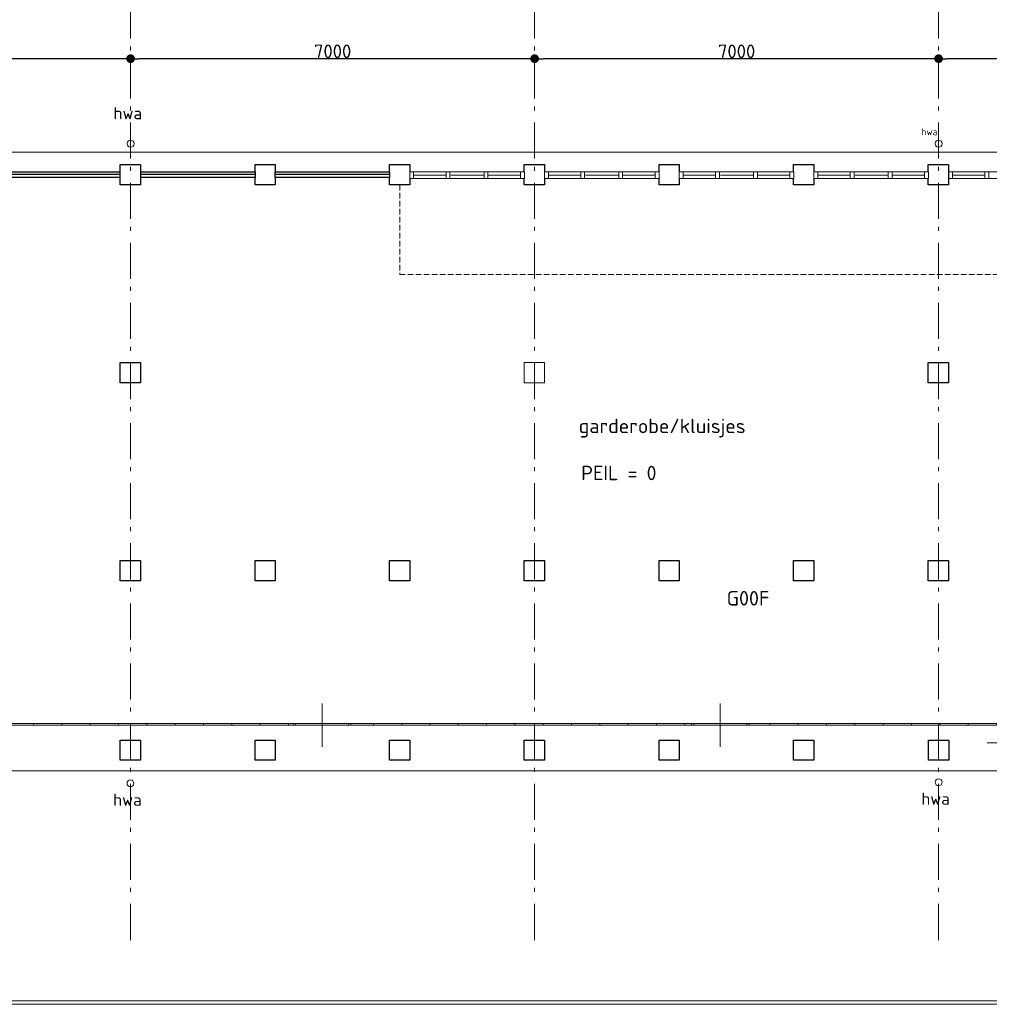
# Model space of a CAD drawing. Header units: millimetres. Extents: x -28579 to 211491, y -26192 to 102706.
# Tile 34 of 48: x 47822 to 64621, y 8359 to 25422. Entities that reach past the tile are written whole.
import ezdxf

# ---------------------------------------------------------------- set-up
doc = ezdxf.new("R2010")
doc.units = ezdxf.units.MM
doc.header["$LTSCALE"] = 100
doc.header["$PDMODE"] = 1
doc.header["$PDSIZE"] = -2
doc.linetypes.add('STYLE_02', pattern=[0.694427, 0.486069, -0.208359])
doc.linetypes.add('STYLE_06', pattern=[1.041641, 0.625, -0.208282, 0.069427, -0.138931])
doc.layers.add('AL22FF1-_KALKZANDST', color=2, linetype='Continuous')
doc.layers.add('AL28_BETON', color=3, linetype='Continuous')
doc.layers.add('Dimension', color=7, linetype='Continuous', lineweight=5)
doc.layers.add('None', color=7, linetype='Continuous', lineweight=5)
doc.styles.add('Tekton Plus Regular', font='isocpeur.ttf')
doc.dimstyles.new('JW __', dxfattribs={"dimtxt": 211.792969, "dimasz": 150.068359, "dimexe": 316.999999, "dimexo": 158.999999, "dimgap": 0.5, "dimtad": 1, "dimdec": 0, "dimzin": 15, "dimtxsty": 'Tekton Plus Regular', "dimblk": 'DOT', "dimcen": 0, "dimse1": 1, "dimse2": 1, "dimazin": 0, "dimtfac": 0.8, "dimtdec": 0, "dimtix": 1, "dimtmove": 0, "dimatfit": 0, "dimldrblk": 'DOT', "dimfxl": 1, "dimfrac": 2, "dimtolj": 1, "dimtzin": 15, "dimarcsym": 0})

# ---------------------------------------------------------------- blocks, each defined once
blk = doc.blocks.new('Group-16')
at = {"color": 8, "linetype": 'Continuous', "lineweight": 5}
blk.add_wipeout([(5477, -4140), (5977, -4140), (5977, -4172), (5477, -4172), (4977, -4172), (4977, -4140)], dxfattribs=at).dxf.layer = 'None'
at = {"layer": 'None', "color": 8, "linetype": 'Continuous', "lineweight": 5}
blk.add_line((5477, -4547), (5477, -3797), dxfattribs=at)
blk.add_lwpolyline([(5477, -4140), (5977, -4140), (5977, -4172), (5477, -4172), (4977, -4172), (4977, -4140)], close=True, dxfattribs=at)
at = {"color": 8, "linetype": 'Continuous', "lineweight": 5}
for points in [[(4977, -4140), (5017, -4140), (5017, -4172), (4977, -4172)], [(5937, -4140), (5977, -4140), (5977, -4172), (5937, -4172)]]:
    blk.add_wipeout(points, dxfattribs=at).dxf.layer = 'None'
at = {"layer": 'None', "color": 8, "linetype": 'Continuous', "lineweight": 5}
for points in [[(4977, -4140), (5017, -4140), (5017, -4172), (4977, -4172)], [(5937, -4140), (5977, -4140), (5977, -4172), (5937, -4172)]]:
    blk.add_lwpolyline(points, close=True, dxfattribs=at)
blk = doc.blocks.new('Group-17')
at = {"layer": 'None', "color": 7}
blk.add_blockref('Group-16', (0, 0), dxfattribs=at)
blk = doc.blocks.new('Group-18')
at = {"color": 8, "linetype": 'Continuous', "lineweight": 5}
blk.add_wipeout([(-1422, -4140), (-922, -4140), (-922, -4172), (-1422, -4172), (-1922, -4172), (-1922, -4140)], dxfattribs=at).dxf.layer = 'None'
at = {"layer": 'None', "color": 8, "linetype": 'Continuous', "lineweight": 5}
blk.add_line((-1422, -4547), (-1422, -3797), dxfattribs=at)
blk.add_lwpolyline([(-1422, -4140), (-922, -4140), (-922, -4172), (-1422, -4172), (-1922, -4172), (-1922, -4140)], close=True, dxfattribs=at)
at = {"color": 8, "linetype": 'Continuous', "lineweight": 5}
for points in [[(-1922, -4140), (-1882, -4140), (-1882, -4172), (-1922, -4172)], [(-962, -4140), (-922, -4140), (-922, -4172), (-962, -4172)]]:
    blk.add_wipeout(points, dxfattribs=at).dxf.layer = 'None'
at = {"layer": 'None', "color": 8, "linetype": 'Continuous', "lineweight": 5}
for points in [[(-1922, -4140), (-1882, -4140), (-1882, -4172), (-1922, -4172)], [(-962, -4140), (-922, -4140), (-922, -4172), (-962, -4172)]]:
    blk.add_lwpolyline(points, close=True, dxfattribs=at)
blk = doc.blocks.new('Group-19')
at = {"layer": 'None', "color": 7}
blk.add_blockref('Group-18', (0, 0), dxfattribs=at)
blk = doc.blocks.new('Group-34')
at = {"layer": 'None', "color": 8, "insert": (-5036, 6540), "char_height": 211.8, "attachment_point": 1, "line_spacing_factor": 0.979335, "style": 'Tekton Plus Regular'}
blk.add_mtext('hwa', dxfattribs=at)
at = {"color": 8, "linetype": 'Continuous', "lineweight": 5}
blk.add_wipeout([(-4697, 5947), (-4681, 5905), (-4699, 5863), (-4741, 5847), (-4783, 5865), (-4799, 5907), (-4781, 5949), (-4739, 5965)], dxfattribs=at).dxf.layer = 'None'
at = {"layer": 'None', "color": 8, "linetype": 'Continuous', "lineweight": 5}
blk.add_circle((-4740, 5906), 59.4, dxfattribs=at)
blk = doc.blocks.new('_DOT')
at = {"color": 0, "linetype": 'ByBlock', "lineweight": -2}
blk.add_line((-0.5, 0), (-1, 0), dxfattribs=at)
at = {"color": 0, "linetype": 'ByBlock', "lineweight": -2, "const_width": 0.5}
blk.add_lwpolyline([(-0.25, 0, 1), (0.25, 0, 1)], format="xyb", close=True, dxfattribs=at)
blk = doc.blocks.new('*D330')
at = {"layer": 'Defpoints', "color": 0, "linetype": 'Continuous', "lineweight": 0, "ltscale": 0.5, "transparency": 16777216}
for p in [(42743, 24747), (42743, 24747), (49743, 24847)]:
    blk.add_point(p, dxfattribs=at)
at = {"layer": 'Dimension', "color": 0, "linetype": 'Continuous', "lineweight": -2, "ltscale": 0.5, "transparency": 16777216}
blk.add_line((49593, 24747), (42893, 24747), dxfattribs=at)
at = {"layer": 'Dimension', "color": 0, "linetype": 'Continuous', "lineweight": -2, "ltscale": 0.5, "transparency": 16777216, "xscale": 150.068359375, "yscale": 150.068359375, "zscale": 150.068359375, "rotation": 180}
blk.add_blockref('_DOT', (42743, 24747), dxfattribs=at)
at = {"layer": 'Dimension', "color": 0, "linetype": 'Continuous', "lineweight": -2, "ltscale": 0.5, "transparency": 16777216, "xscale": 150.068359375, "yscale": 150.068359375, "zscale": 150.068359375}
blk.add_blockref('_DOT', (49743, 24747), dxfattribs=at)
at = {"layer": 'Dimension', "color": 0, "linetype": 'Continuous', "lineweight": 15, "ltscale": 0.5, "transparency": 16777216, "insert": (46243, 24875), "char_height": 235.1, "attachment_point": 5, "style": 'Tekton Plus Regular'}
blk.add_mtext('\\A1;7000', dxfattribs=at)
blk = doc.blocks.new('*D331')
at = {"layer": 'Defpoints', "color": 0, "linetype": 'Continuous', "lineweight": 0, "ltscale": 0.5, "transparency": 16777216}
for p in [(49743, 24847), (49743, 24747), (56743, 24847)]:
    blk.add_point(p, dxfattribs=at)
at = {"layer": 'Dimension', "color": 0, "linetype": 'Continuous', "lineweight": -2, "ltscale": 0.5, "transparency": 16777216}
blk.add_line((56593, 24747), (49893, 24747), dxfattribs=at)
at = {"layer": 'Dimension', "color": 0, "linetype": 'Continuous', "lineweight": -2, "ltscale": 0.5, "transparency": 16777216, "xscale": 150.068359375, "yscale": 150.068359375, "zscale": 150.068359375, "rotation": 180}
blk.add_blockref('_DOT', (49743, 24747), dxfattribs=at)
at = {"layer": 'Dimension', "color": 0, "linetype": 'Continuous', "lineweight": -2, "ltscale": 0.5, "transparency": 16777216, "xscale": 150.068359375, "yscale": 150.068359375, "zscale": 150.068359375}
blk.add_blockref('_DOT', (56743, 24747), dxfattribs=at)
at = {"layer": 'Dimension', "color": 0, "linetype": 'Continuous', "lineweight": 15, "ltscale": 0.5, "transparency": 16777216, "insert": (53243, 24875), "char_height": 235.1, "attachment_point": 5, "style": 'Tekton Plus Regular'}
blk.add_mtext('\\A1;7000', dxfattribs=at)
blk = doc.blocks.new('*D332')
at = {"layer": 'Defpoints', "color": 0, "linetype": 'Continuous', "lineweight": 0, "ltscale": 0.5, "transparency": 16777216}
for p in [(56743, 24847), (56743, 24747), (63743, 24847)]:
    blk.add_point(p, dxfattribs=at)
at = {"layer": 'Dimension', "color": 0, "linetype": 'Continuous', "lineweight": -2, "ltscale": 0.5, "transparency": 16777216}
blk.add_line((63593, 24747), (56893, 24747), dxfattribs=at)
at = {"layer": 'Dimension', "color": 0, "linetype": 'Continuous', "lineweight": -2, "ltscale": 0.5, "transparency": 16777216, "xscale": 150.068359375, "yscale": 150.068359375, "zscale": 150.068359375, "rotation": 180}
blk.add_blockref('_DOT', (56743, 24747), dxfattribs=at)
at = {"layer": 'Dimension', "color": 0, "linetype": 'Continuous', "lineweight": -2, "ltscale": 0.5, "transparency": 16777216, "xscale": 150.068359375, "yscale": 150.068359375, "zscale": 150.068359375}
blk.add_blockref('_DOT', (63743, 24747), dxfattribs=at)
at = {"layer": 'Dimension', "color": 0, "linetype": 'Continuous', "lineweight": 15, "ltscale": 0.5, "transparency": 16777216, "insert": (60243, 24875), "char_height": 235.1, "attachment_point": 5, "style": 'Tekton Plus Regular'}
blk.add_mtext('\\A1;7000', dxfattribs=at)
blk = doc.blocks.new('*D333')
at = {"layer": 'Defpoints', "color": 0, "linetype": 'Continuous', "lineweight": 0, "ltscale": 0.5, "transparency": 16777216}
for p in [(63743, 24847), (63743, 24747), (70743, 24747)]:
    blk.add_point(p, dxfattribs=at)
at = {"layer": 'Dimension', "color": 0, "linetype": 'Continuous', "lineweight": -2, "ltscale": 0.5, "transparency": 16777216}
blk.add_line((70593, 24747), (63893, 24747), dxfattribs=at)
at = {"layer": 'Dimension', "color": 0, "linetype": 'Continuous', "lineweight": -2, "ltscale": 0.5, "transparency": 16777216, "xscale": 150.068359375, "yscale": 150.068359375, "zscale": 150.068359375, "rotation": 180}
blk.add_blockref('_DOT', (63743, 24747), dxfattribs=at)
at = {"layer": 'Dimension', "color": 0, "linetype": 'Continuous', "lineweight": -2, "ltscale": 0.5, "transparency": 16777216, "xscale": 150.068359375, "yscale": 150.068359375, "zscale": 150.068359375}
blk.add_blockref('_DOT', (70743, 24747), dxfattribs=at)
at = {"layer": 'Dimension', "color": 0, "linetype": 'Continuous', "lineweight": 15, "ltscale": 0.5, "transparency": 16777216, "insert": (67243, 24875), "char_height": 235.1, "attachment_point": 5, "style": 'Tekton Plus Regular'}
blk.add_mtext('\\A1;7000', dxfattribs=at)

msp = doc.modelspace()

# ---------------------------------------------------------------- linework, layer by layer
at = {"layer": 'None', "color": 8, "linetype": 'Continuous', "lineweight": 5}
for p, q in [((73433, 23128), (21725, 23128)), ((70531, 12408), (26250, 12408))]:
    msp.add_line(p, q, dxfattribs=at)
at = {"layer": 'None', "color": 8, "linetype": 'STYLE_02', "lineweight": 5, "ltscale": 2}
msp.add_line((54405, 21008), (70687, 21008), dxfattribs=at)
at = {"layer": 'None', "color": 8, "linetype": 'STYLE_06', "lineweight": 5, "ltscale": 10}
msp.add_line((64584, 12893), (89459, 12893), dxfattribs=at)

# ---------------------------------------------------------------- block references
at = {"layer": 'None', "color": 7}
msp.add_blockref('Group-34', (54483, 17368), dxfattribs=at)

# ---------------------------------------------------------------- texts
at = {"layer": 'None', "color": 140, "insert": (63447, 23538.13875), "char_height": 117.21875, "attachment_point": 1, "line_spacing_factor": 0.976858, "style": 'Tekton Plus Regular'}
msp.add_mtext('hwa', dxfattribs=at)
at = {"layer": 'None', "color": 1, "insert": (57549, 17692.22703), "char_height": 250, "attachment_point": 1, "line_spacing_factor": 0.976858, "style": 'Tekton Plus Regular'}
msp.add_mtext('PEIL = 0', dxfattribs=at)
at = {"layer": 'None', "color": 8, "char_height": 211.792969, "attachment_point": 1, "line_spacing_factor": 0.976858, "style": 'Tekton Plus Regular'}
for insert in [(49440, 12010.85297), (63442, 12028.85297)]:
    msp.add_mtext('hwa', dxfattribs=dict(at, insert=insert))

# ---------------------------------------------------------------- dimensions: what is measured, and where the dimension line sits
at = {"layer": 'Dimension', "color": 140, "linetype": 'Continuous', "lineweight": 15}
for base, p1, p2, picture, middle in [((42743, 24747), (49743, 24847), (42743, 24747), '*D330', (46243, 24874.55176)), ((49743, 24747), (56743, 24847), (49743, 24847), '*D331', (53243, 24874.55176)), ((56743, 24747), (63743, 24847), (56743, 24847), '*D332', (60243, 24874.55176)), ((63743, 24747), (70743, 24747), (63743, 24847), '*D333', (67243, 24874.55176))]:
    dim = msp.add_linear_dim(base=base, p1=p1, p2=p2, dimstyle='JW __', override={"dimtxt": 235.103516, "dimgap": 10, "dimpost": '<>', "dimtxsty": 'Tekton Plus Regular', "dimtmove": 2}, dxfattribs=at)
    dim.commit()
    dim.dimension.update_dxf_attribs({"geometry": picture, "text_midpoint": middle})

# ---------------------------------------------------------------- wipeouts: each hides what was drawn before it
at = {"color": 43, "linetype": 'Continuous', "lineweight": 9}
for points in [[(55014, 23474.56), (60960.60031, 23474.56), (60960.60031, 23818), (55014, 23818)], [(57122, 21474.56), (58848.74013, 21474.56), (58848.74013, 21818), (57122, 21818)]]:
    msp.add_wipeout(points, dxfattribs=at).dxf.layer = 'None'
at = {"color": 8, "linetype": 'Continuous', "lineweight": 5}
for points in [[(63786, 23315), (63802.39697, 23272.58579), (63784, 23231), (63741.58579, 23214.60303), (63700, 23233), (63683.60303, 23275.41421), (63702, 23317), (63744.41421, 23333.39697)], [(51899, 22912), (52249, 22912), (52249, 22562), (51899, 22562)], [(54230, 22912), (54580, 22912), (54580, 22562), (54230, 22562)], [(56562, 22912), (56912, 22912), (56912, 22562), (56562, 22562)], [(58899, 22912), (59249, 22912), (59249, 22562), (58899, 22562)], [(61230, 22912), (61580, 22912), (61580, 22562), (61230, 22562)], [(63562, 22912), (63912, 22912), (63912, 22562), (63562, 22562)], [(47580, 22787), (49562, 22787), (49562, 22687), (47580, 22687)], [(49562, 19480), (49912, 19480), (49912, 19130), (49562, 19130)], [(56562, 19480), (56912, 19480), (56912, 19130), (56562, 19130)], [(63562, 19480), (63912, 19480), (63912, 19130), (63562, 19130)], [(49562, 16050), (49912, 16050), (49912, 15700), (49562, 15700)], [(51899, 16050), (52249, 16050), (52249, 15700), (51899, 15700)], [(54230, 16050), (54580, 16050), (54580, 15700), (54230, 15700)], [(56562, 16050), (56912, 16050), (56912, 15700), (56562, 15700)], [(58899, 16050), (59249, 16050), (59249, 15700), (58899, 15700)], [(61230, 16050), (61580, 16050), (61580, 15700), (61230, 15700)], [(63562, 16050), (63912, 16050), (63912, 15700), (63562, 15700)], [(47569, 13228), (48060, 13228), (48060, 13196), (47569, 13196)], [(49562, 12938), (49912, 12938), (49912, 12588), (49562, 12588)], [(51899, 12938), (52249, 12938), (52249, 12588), (51899, 12588)], [(54230, 12938), (54580, 12938), (54580, 12588), (54230, 12588)], [(56562, 12938), (56912, 12938), (56912, 12588), (56562, 12588)], [(58899, 12938), (59249, 12938), (59249, 12588), (58899, 12588)], [(61230, 12938), (61580, 12938), (61580, 12588), (61230, 12588)], [(63568, 12938), (63918, 12938), (63918, 12588), (63568, 12588)], [(49781, 12232), (49800.39697, 12190.82843), (49785, 12148), (49743.82843, 12128.60303), (49701, 12144), (49681.60303, 12185.17157), (49697, 12228), (49738.17157, 12247.39697)], [(63783, 12250), (63802.39697, 12208.82843), (63787, 12166), (63745.82843, 12146.60303), (63703, 12162), (63683.60303, 12203.17157), (63699, 12246), (63740.17157, 12265.39697)]]:
    msp.add_wipeout(points, dxfattribs=at).dxf.layer = 'None'
at = {"color": 1, "linetype": 'Continuous', "lineweight": 35}
msp.add_wipeout([(57507, 18054.48), (61113.20026, 18054.48), (61113.20026, 18588), (57507, 18588)], dxfattribs=at).dxf.layer = 'None'
at = {"color": 92, "linetype": 'Continuous', "lineweight": 25}
msp.add_wipeout([(60071, 15174.76), (61008.44002, 15174.76), (61008.44002, 15583), (60071, 15583)], dxfattribs=at).dxf.layer = 'None'
at = {"color": 140, "linetype": 'Continuous', "lineweight": 15}
msp.add_wipeout([(25511, 8419), (67599, 8419), (67599, 8359), (25511, 8359)], dxfattribs=at).dxf.layer = 'None'

# ---------------------------------------------------------------- next in the draw order: linework, layer by layer
at = {"layer": 'AL22FF1-_KALKZANDST'}
msp.add_lwpolyline([(47580, 22787), (49562, 22787), (49562, 22687), (47580, 22687)], close=True, dxfattribs=at)
at = {"layer": 'AL28_BETON'}
for points in [[(51899, 22912), (52249, 22912), (52249, 22562), (51899, 22562)], [(54230, 22912), (54580, 22912), (54580, 22562), (54230, 22562)], [(56562, 22912), (56912, 22912), (56912, 22562), (56562, 22562)], [(58899, 22912), (59249, 22912), (59249, 22562), (58899, 22562)], [(61230, 22912), (61580, 22912), (61580, 22562), (61230, 22562)], [(63562, 22912), (63912, 22912), (63912, 22562), (63562, 22562)], [(49562, 19480), (49912, 19480), (49912, 19130), (49562, 19130)], [(63562, 19480), (63912, 19480), (63912, 19130), (63562, 19130)], [(49562, 16050), (49912, 16050), (49912, 15700), (49562, 15700)], [(51899, 16050), (52249, 16050), (52249, 15700), (51899, 15700)], [(54230, 16050), (54580, 16050), (54580, 15700), (54230, 15700)], [(56562, 16050), (56912, 16050), (56912, 15700), (56562, 15700)], [(58899, 16050), (59249, 16050), (59249, 15700), (58899, 15700)], [(61230, 16050), (61580, 16050), (61580, 15700), (61230, 15700)], [(63562, 16050), (63912, 16050), (63912, 15700), (63562, 15700)], [(49562, 12938), (49912, 12938), (49912, 12588), (49562, 12588)], [(51899, 12938), (52249, 12938), (52249, 12588), (51899, 12588)], [(54230, 12938), (54580, 12938), (54580, 12588), (54230, 12588)], [(56562, 12938), (56912, 12938), (56912, 12588), (56562, 12588)], [(58899, 12938), (59249, 12938), (59249, 12588), (58899, 12588)], [(61230, 12938), (61580, 12938), (61580, 12588), (61230, 12588)], [(63568, 12938), (63918, 12938), (63918, 12588), (63568, 12588)]]:
    msp.add_lwpolyline(points, close=True, dxfattribs=at)
at = {"layer": 'None', "color": 8, "linetype": 'STYLE_02', "lineweight": 5, "ltscale": 2}
msp.add_line((54405, 22562), (54405, 21008), dxfattribs=at)
at = {"layer": 'None', "color": 8, "linetype": 'Continuous', "lineweight": 5}
for points in [[(56562, 19480), (56912, 19480), (56912, 19130), (56562, 19130)], [(47569, 13228), (48060, 13228), (48060, 13196), (47569, 13196)]]:
    msp.add_lwpolyline(points, close=True, dxfattribs=at)
at = {"layer": 'None', "color": 140, "linetype": 'Continuous', "lineweight": 15}
msp.add_lwpolyline([(25511, 8419), (67599, 8419), (67599, 8359), (25511, 8359)], close=True, dxfattribs=at)
at = {"layer": 'None', "color": 8, "linetype": 'Continuous', "lineweight": 5}
for centre, radius in [((63743, 23274), 59.4138), ((49741, 12188), 59.46427), ((63743, 12206), 59.46427)]:
    msp.add_circle(centre, radius, dxfattribs=at)

# ---------------------------------------------------------------- next in the draw order: texts
at = {"layer": 'None', "color": 1, "insert": (57507, 18506.99172), "char_height": 250, "attachment_point": 1, "line_spacing_factor": 0.976858, "style": 'Tekton Plus Regular'}
msp.add_mtext('garderobe/kluisjes', dxfattribs=at)
at = {"layer": 'None', "color": 92, "insert": (60071, 15521.01391), "char_height": 251.753906, "attachment_point": 1, "line_spacing_factor": 0.976858, "style": 'Tekton Plus Regular'}
msp.add_mtext('G00F', dxfattribs=at)

# ---------------------------------------------------------------- next in the draw order: wipeouts: each hides what was drawn before it
at = {"color": 8, "linetype": 'Continuous', "lineweight": 5}
for points in [[(49912, 22787), (51899, 22787), (51899, 22687), (49912, 22687)], [(52249, 22787), (54230, 22787), (54230, 22687), (52249, 22687)], [(48060, 13228), (48550, 13228), (48550, 13196), (48060, 13196)]]:
    msp.add_wipeout(points, dxfattribs=at).dxf.layer = 'None'
at = {"color": 140, "linetype": 'Continuous', "lineweight": 15}
for points in [[(54580, 22787), (56565, 22787), (56565, 22673), (54580, 22673)], [(56915, 22787), (58899, 22787), (58899, 22673), (56915, 22673)], [(59249, 22787), (61233, 22787), (61233, 22673), (59249, 22673)], [(61583, 22787), (63568, 22787), (63568, 22673), (61583, 22673)], [(63918, 22787), (65902, 22787), (65902, 22673), (63918, 22673)]]:
    msp.add_wipeout(points, dxfattribs=at).dxf.layer = 'None'

# ---------------------------------------------------------------- next in the draw order: linework, layer by layer
at = {"layer": 'AL22FF1-_KALKZANDST'}
msp.add_line((54230, 22737), (52249, 22737), dxfattribs=at)
for points in [[(49912, 22787), (51899, 22787), (51899, 22687), (49912, 22687)], [(52249, 22787), (54230, 22787), (54230, 22687), (52249, 22687)]]:
    msp.add_lwpolyline(points, close=True, dxfattribs=at)
at = {"layer": 'None', "color": 140, "linetype": 'Continuous', "lineweight": 15}
for points in [[(54580, 22787), (56565, 22787), (56565, 22673), (54580, 22673)], [(56915, 22787), (58899, 22787), (58899, 22673), (56915, 22673)], [(59249, 22787), (61233, 22787), (61233, 22673), (59249, 22673)], [(61583, 22787), (63568, 22787), (63568, 22673), (61583, 22673)], [(63918, 22787), (65902, 22787), (65902, 22673), (63918, 22673)]]:
    msp.add_lwpolyline(points, close=True, dxfattribs=at)
at = {"layer": 'None', "color": 8, "linetype": 'Continuous', "lineweight": 5}
msp.add_lwpolyline([(48060, 13228), (48550, 13228), (48550, 13196), (48060, 13196)], close=True, dxfattribs=at)

# ---------------------------------------------------------------- next in the draw order: wipeouts: each hides what was drawn before it
at = {"color": 8, "linetype": 'Continuous', "lineweight": 5}
for points in [[(49562, 22912), (49912, 22912), (49912, 22562), (49562, 22562)], [(48550, 13228), (49041, 13228), (49041, 13196), (48550, 13196)]]:
    msp.add_wipeout(points, dxfattribs=at).dxf.layer = 'None'
at = {"color": 140, "linetype": 'Continuous', "lineweight": 15}
for points in [[(54580, 22787), (54647, 22787), (54647, 22673), (54580, 22673)], [(55208, 22787), (55275, 22787), (55275, 22673), (55208, 22673)], [(56498, 22787), (56565, 22787), (56565, 22673), (56498, 22673)], [(56915, 22787), (56982, 22787), (56982, 22673), (56915, 22673)], [(57543, 22787), (57610, 22787), (57610, 22673), (57543, 22673)], [(58832, 22787), (58899, 22787), (58899, 22673), (58832, 22673)], [(59249, 22787), (59316, 22787), (59316, 22673), (59249, 22673)], [(59877, 22787), (59944, 22787), (59944, 22673), (59877, 22673)], [(61166, 22787), (61233, 22787), (61233, 22673), (61166, 22673)], [(61583, 22787), (61650, 22787), (61650, 22673), (61583, 22673)], [(62211, 22787), (62278, 22787), (62278, 22673), (62211, 22673)], [(63501, 22787), (63568, 22787), (63568, 22673), (63501, 22673)], [(63918, 22787), (63985, 22787), (63985, 22673), (63918, 22673)], [(64546, 22787), (64613, 22787), (64613, 22673), (64546, 22673)]]:
    msp.add_wipeout(points, dxfattribs=at).dxf.layer = 'None'

# ---------------------------------------------------------------- next in the draw order: linework, layer by layer
at = {"layer": 'AL22FF1-_KALKZANDST'}
for p, q in [((49562, 22737), (47580, 22737)), ((51899, 22737), (49912, 22737))]:
    msp.add_line(p, q, dxfattribs=at)
at = {"layer": 'AL28_BETON'}
msp.add_lwpolyline([(49562, 22912), (49912, 22912), (49912, 22562), (49562, 22562)], close=True, dxfattribs=at)
at = {"layer": 'None', "color": 8, "linetype": 'Continuous', "lineweight": 5}
for p, q in [((54647, 22730), (55208, 22730)), ((55934, 22730), (56498, 22730)), ((56982, 22730), (57543, 22730)), ((58268, 22730), (58832, 22730)), ((59316, 22730), (59877, 22730)), ((60603, 22730), (61166, 22730)), ((61650, 22730), (62211, 22730)), ((62937, 22730), (63501, 22730)), ((63985, 22730), (64546, 22730))]:
    msp.add_line(p, q, dxfattribs=at)
at = {"layer": 'None', "color": 140, "linetype": 'Continuous', "lineweight": 15}
for points in [[(54580, 22787), (54647, 22787), (54647, 22673), (54580, 22673)], [(55208, 22787), (55275, 22787), (55275, 22673), (55208, 22673)], [(56498, 22787), (56565, 22787), (56565, 22673), (56498, 22673)], [(56915, 22787), (56982, 22787), (56982, 22673), (56915, 22673)], [(57543, 22787), (57610, 22787), (57610, 22673), (57543, 22673)], [(58832, 22787), (58899, 22787), (58899, 22673), (58832, 22673)], [(59249, 22787), (59316, 22787), (59316, 22673), (59249, 22673)], [(59877, 22787), (59944, 22787), (59944, 22673), (59877, 22673)], [(61166, 22787), (61233, 22787), (61233, 22673), (61166, 22673)], [(61583, 22787), (61650, 22787), (61650, 22673), (61583, 22673)], [(62211, 22787), (62278, 22787), (62278, 22673), (62211, 22673)], [(63501, 22787), (63568, 22787), (63568, 22673), (63501, 22673)], [(63918, 22787), (63985, 22787), (63985, 22673), (63918, 22673)], [(64546, 22787), (64613, 22787), (64613, 22673), (64546, 22673)]]:
    msp.add_lwpolyline(points, close=True, dxfattribs=at)
at = {"layer": 'None', "color": 8, "linetype": 'Continuous', "lineweight": 5}
msp.add_lwpolyline([(48550, 13228), (49041, 13228), (49041, 13196), (48550, 13196)], close=True, dxfattribs=at)

# ---------------------------------------------------------------- next in the draw order: wipeouts: each hides what was drawn before it
at = {"color": 140, "linetype": 'Continuous', "lineweight": 15}
for points in [[(55867, 22787), (55934, 22787), (55934, 22673), (55867, 22673)], [(58201, 22787), (58268, 22787), (58268, 22673), (58201, 22673)], [(60536, 22787), (60603, 22787), (60603, 22673), (60536, 22673)], [(62870, 22787), (62937, 22787), (62937, 22673), (62870, 22673)]]:
    msp.add_wipeout(points, dxfattribs=at).dxf.layer = 'None'
at = {"color": 8, "linetype": 'Continuous', "lineweight": 5}
msp.add_wipeout([(49041, 13228), (49532, 13228), (49532, 13196), (49041, 13196)], dxfattribs=at).dxf.layer = 'None'

# ---------------------------------------------------------------- next in the draw order: linework, layer by layer
at = {"layer": 'None', "color": 8, "linetype": 'Continuous', "lineweight": 5}
for p, q in [((55292, 22730), (55867, 22730)), ((57626, 22730), (58201, 22730)), ((59961, 22730), (60536, 22730)), ((62295, 22730), (62870, 22730))]:
    msp.add_line(p, q, dxfattribs=at)
at = {"layer": 'None', "color": 140, "linetype": 'Continuous', "lineweight": 15}
for points in [[(55867, 22787), (55934, 22787), (55934, 22673), (55867, 22673)], [(58201, 22787), (58268, 22787), (58268, 22673), (58201, 22673)], [(60536, 22787), (60603, 22787), (60603, 22673), (60536, 22673)], [(62870, 22787), (62937, 22787), (62937, 22673), (62870, 22673)]]:
    msp.add_lwpolyline(points, close=True, dxfattribs=at)
at = {"layer": 'None', "color": 8, "linetype": 'Continuous', "lineweight": 5}
msp.add_lwpolyline([(49041, 13228), (49532, 13228), (49532, 13196), (49041, 13196)], close=True, dxfattribs=at)

# ---------------------------------------------------------------- next in the draw order: wipeouts: each hides what was drawn before it
at = {"color": 8, "linetype": 'Continuous', "lineweight": 5}
msp.add_wipeout([(49532, 13228), (50023, 13228), (50023, 13196), (49532, 13196)], dxfattribs=at).dxf.layer = 'None'

# ---------------------------------------------------------------- next in the draw order: linework, layer by layer
at = {"layer": 'None', "color": 8, "linetype": 'STYLE_06', "lineweight": 5, "ltscale": 10}
msp.add_line((49743, 9473), (49743, 32173), dxfattribs=at)
at = {"layer": 'None', "color": 8, "linetype": 'Continuous', "lineweight": 5}
msp.add_lwpolyline([(49532, 13228), (50023, 13228), (50023, 13196), (49532, 13196)], close=True, dxfattribs=at)

# ---------------------------------------------------------------- next in the draw order: wipeouts: each hides what was drawn before it
at = {"color": 8, "linetype": 'Continuous', "lineweight": 5}
msp.add_wipeout([(50023, 13228), (50513, 13228), (50513, 13196), (50023, 13196)], dxfattribs=at).dxf.layer = 'None'

# ---------------------------------------------------------------- next in the draw order: linework, layer by layer
at = {"layer": 'None', "color": 8, "linetype": 'Continuous', "lineweight": 5}
msp.add_lwpolyline([(50023, 13228), (50513, 13228), (50513, 13196), (50023, 13196)], close=True, dxfattribs=at)

# ---------------------------------------------------------------- next in the draw order: wipeouts: each hides what was drawn before it
at = {"color": 8, "linetype": 'Continuous', "lineweight": 5}
msp.add_wipeout([(50513, 13228), (51004, 13228), (51004, 13196), (50513, 13196)], dxfattribs=at).dxf.layer = 'None'

# ---------------------------------------------------------------- next in the draw order: linework, layer by layer
at = {"layer": 'None', "color": 8, "linetype": 'Continuous', "lineweight": 5}
msp.add_lwpolyline([(50513, 13228), (51004, 13228), (51004, 13196), (50513, 13196)], close=True, dxfattribs=at)

# ---------------------------------------------------------------- next in the draw order: wipeouts: each hides what was drawn before it
at = {"color": 8, "linetype": 'Continuous', "lineweight": 5}
msp.add_wipeout([(51004, 13228), (51495, 13228), (51495, 13196), (51004, 13196)], dxfattribs=at).dxf.layer = 'None'

# ---------------------------------------------------------------- next in the draw order: linework, layer by layer
at = {"layer": 'None', "color": 8, "linetype": 'Continuous', "lineweight": 5}
msp.add_lwpolyline([(51004, 13228), (51495, 13228), (51495, 13196), (51004, 13196)], close=True, dxfattribs=at)

# ---------------------------------------------------------------- next in the draw order: wipeouts: each hides what was drawn before it
at = {"color": 8, "linetype": 'Continuous', "lineweight": 5}
msp.add_wipeout([(51495, 13228), (51986, 13228), (51986, 13196), (51495, 13196)], dxfattribs=at).dxf.layer = 'None'

# ---------------------------------------------------------------- next in the draw order: linework, layer by layer
at = {"layer": 'None', "color": 8, "linetype": 'Continuous', "lineweight": 5}
msp.add_lwpolyline([(51495, 13228), (51986, 13228), (51986, 13196), (51495, 13196)], close=True, dxfattribs=at)

# ---------------------------------------------------------------- next in the draw order: wipeouts: each hides what was drawn before it
at = {"color": 8, "linetype": 'Continuous', "lineweight": 5}
msp.add_wipeout([(51986, 13228), (52477, 13228), (52477, 13196), (51986, 13196)], dxfattribs=at).dxf.layer = 'None'

# ---------------------------------------------------------------- next in the draw order: linework, layer by layer
at = {"layer": 'None', "color": 8, "linetype": 'Continuous', "lineweight": 5}
msp.add_lwpolyline([(51986, 13228), (52477, 13228), (52477, 13196), (51986, 13196)], close=True, dxfattribs=at)

# ---------------------------------------------------------------- next in the draw order: wipeouts: each hides what was drawn before it
at = {"color": 8, "linetype": 'Continuous', "lineweight": 5}
msp.add_wipeout([(52477, 13228), (52967, 13228), (52967, 13196), (52477, 13196)], dxfattribs=at).dxf.layer = 'None'

# ---------------------------------------------------------------- next in the draw order: linework, layer by layer
at = {"layer": 'None', "color": 8, "linetype": 'Continuous', "lineweight": 5}
msp.add_lwpolyline([(52477, 13228), (52967, 13228), (52967, 13196), (52477, 13196)], close=True, dxfattribs=at)

# ---------------------------------------------------------------- next in the draw order: wipeouts: each hides what was drawn before it
at = {"color": 8, "linetype": 'Continuous', "lineweight": 5}
msp.add_wipeout([(52967, 13228), (53458, 13228), (53458, 13196), (52967, 13196)], dxfattribs=at).dxf.layer = 'None'

# ---------------------------------------------------------------- next in the draw order: linework, layer by layer
at = {"layer": 'None', "color": 8, "linetype": 'Continuous', "lineweight": 5}
msp.add_lwpolyline([(52967, 13228), (53458, 13228), (53458, 13196), (52967, 13196)], close=True, dxfattribs=at)

# ---------------------------------------------------------------- next in the draw order: wipeouts: each hides what was drawn before it
at = {"color": 8, "linetype": 'Continuous', "lineweight": 5}
msp.add_wipeout([(53458, 13228), (53949, 13228), (53949, 13196), (53458, 13196)], dxfattribs=at).dxf.layer = 'None'

# ---------------------------------------------------------------- next in the draw order: linework, layer by layer
at = {"layer": 'None', "color": 8, "linetype": 'Continuous', "lineweight": 5}
msp.add_lwpolyline([(53458, 13228), (53949, 13228), (53949, 13196), (53458, 13196)], close=True, dxfattribs=at)

# ---------------------------------------------------------------- next in the draw order: block references
at = {"layer": 'None', "color": 7}
msp.add_blockref('Group-19', (54483, 17368), dxfattribs=at)

# ---------------------------------------------------------------- next in the draw order: wipeouts: each hides what was drawn before it
at = {"color": 8, "linetype": 'Continuous', "lineweight": 5}
msp.add_wipeout([(53949, 13228), (54440, 13228), (54440, 13196), (53949, 13196)], dxfattribs=at).dxf.layer = 'None'

# ---------------------------------------------------------------- next in the draw order: linework, layer by layer
at = {"layer": 'None', "color": 8, "linetype": 'Continuous', "lineweight": 5}
msp.add_lwpolyline([(53949, 13228), (54440, 13228), (54440, 13196), (53949, 13196)], close=True, dxfattribs=at)

# ---------------------------------------------------------------- next in the draw order: wipeouts: each hides what was drawn before it
at = {"color": 140, "linetype": 'Continuous', "lineweight": 15}
msp.add_wipeout([(50166, 13654.56), (58739.28053, 13654.56), (58739.28053, 13998), (50166, 13998)], dxfattribs=at).dxf.layer = 'None'

# ---------------------------------------------------------------- next in the draw order: wipeouts: each hides what was drawn before it
at = {"color": 8, "linetype": 'Continuous', "lineweight": 5}
msp.add_wipeout([(54440, 13228), (54930, 13228), (54930, 13196), (54440, 13196)], dxfattribs=at).dxf.layer = 'None'

# ---------------------------------------------------------------- next in the draw order: linework, layer by layer
at = {"layer": 'None', "color": 8, "linetype": 'Continuous', "lineweight": 5}
msp.add_lwpolyline([(54440, 13228), (54930, 13228), (54930, 13196), (54440, 13196)], close=True, dxfattribs=at)

# ---------------------------------------------------------------- next in the draw order: wipeouts: each hides what was drawn before it
at = {"color": 8, "linetype": 'Continuous', "lineweight": 5}
msp.add_wipeout([(54930, 13228), (55421, 13228), (55421, 13196), (54930, 13196)], dxfattribs=at).dxf.layer = 'None'

# ---------------------------------------------------------------- next in the draw order: linework, layer by layer
at = {"layer": 'None', "color": 8, "linetype": 'Continuous', "lineweight": 5}
msp.add_lwpolyline([(54930, 13228), (55421, 13228), (55421, 13196), (54930, 13196)], close=True, dxfattribs=at)

# ---------------------------------------------------------------- next in the draw order: wipeouts: each hides what was drawn before it
at = {"color": 8, "linetype": 'Continuous', "lineweight": 5}
msp.add_wipeout([(55421, 13228), (55912, 13228), (55912, 13196), (55421, 13196)], dxfattribs=at).dxf.layer = 'None'

# ---------------------------------------------------------------- next in the draw order: linework, layer by layer
at = {"layer": 'None', "color": 8, "linetype": 'Continuous', "lineweight": 5}
msp.add_lwpolyline([(55421, 13228), (55912, 13228), (55912, 13196), (55421, 13196)], close=True, dxfattribs=at)

# ---------------------------------------------------------------- next in the draw order: wipeouts: each hides what was drawn before it
at = {"color": 8, "linetype": 'Continuous', "lineweight": 5}
msp.add_wipeout([(55912, 13228), (56403, 13228), (56403, 13196), (55912, 13196)], dxfattribs=at).dxf.layer = 'None'

# ---------------------------------------------------------------- next in the draw order: linework, layer by layer
at = {"layer": 'None', "color": 8, "linetype": 'Continuous', "lineweight": 5}
msp.add_lwpolyline([(55912, 13228), (56403, 13228), (56403, 13196), (55912, 13196)], close=True, dxfattribs=at)

# ---------------------------------------------------------------- next in the draw order: wipeouts: each hides what was drawn before it
at = {"color": 8, "linetype": 'Continuous', "lineweight": 5}
msp.add_wipeout([(56403, 13228), (56894, 13228), (56894, 13196), (56403, 13196)], dxfattribs=at).dxf.layer = 'None'

# ---------------------------------------------------------------- next in the draw order: linework, layer by layer
at = {"layer": 'None', "color": 8, "linetype": 'STYLE_06', "lineweight": 5, "ltscale": 10}
msp.add_line((56743, 9473), (56743, 32173), dxfattribs=at)
at = {"layer": 'None', "color": 8, "linetype": 'Continuous', "lineweight": 5}
msp.add_lwpolyline([(56403, 13228), (56894, 13228), (56894, 13196), (56403, 13196)], close=True, dxfattribs=at)

# ---------------------------------------------------------------- next in the draw order: wipeouts: each hides what was drawn before it
at = {"color": 8, "linetype": 'Continuous', "lineweight": 5}
msp.add_wipeout([(56894, 13228), (57384, 13228), (57384, 13196), (56894, 13196)], dxfattribs=at).dxf.layer = 'None'

# ---------------------------------------------------------------- next in the draw order: linework, layer by layer
at = {"layer": 'None', "color": 8, "linetype": 'Continuous', "lineweight": 5}
msp.add_lwpolyline([(56894, 13228), (57384, 13228), (57384, 13196), (56894, 13196)], close=True, dxfattribs=at)

# ---------------------------------------------------------------- next in the draw order: wipeouts: each hides what was drawn before it
at = {"color": 8, "linetype": 'Continuous', "lineweight": 5}
msp.add_wipeout([(57384, 13228), (57875, 13228), (57875, 13196), (57384, 13196)], dxfattribs=at).dxf.layer = 'None'

# ---------------------------------------------------------------- next in the draw order: linework, layer by layer
at = {"layer": 'None', "color": 8, "linetype": 'Continuous', "lineweight": 5}
msp.add_lwpolyline([(57384, 13228), (57875, 13228), (57875, 13196), (57384, 13196)], close=True, dxfattribs=at)

# ---------------------------------------------------------------- next in the draw order: wipeouts: each hides what was drawn before it
at = {"color": 8, "linetype": 'Continuous', "lineweight": 5}
msp.add_wipeout([(57875, 13228), (58366, 13228), (58366, 13196), (57875, 13196)], dxfattribs=at).dxf.layer = 'None'

# ---------------------------------------------------------------- next in the draw order: linework, layer by layer
at = {"layer": 'None', "color": 8, "linetype": 'Continuous', "lineweight": 5}
msp.add_lwpolyline([(57875, 13228), (58366, 13228), (58366, 13196), (57875, 13196)], close=True, dxfattribs=at)

# ---------------------------------------------------------------- next in the draw order: wipeouts: each hides what was drawn before it
at = {"color": 8, "linetype": 'Continuous', "lineweight": 5}
msp.add_wipeout([(58366, 13228), (58857, 13228), (58857, 13196), (58366, 13196)], dxfattribs=at).dxf.layer = 'None'

# ---------------------------------------------------------------- next in the draw order: linework, layer by layer
at = {"layer": 'None', "color": 8, "linetype": 'Continuous', "lineweight": 5}
msp.add_lwpolyline([(58366, 13228), (58857, 13228), (58857, 13196), (58366, 13196)], close=True, dxfattribs=at)

# ---------------------------------------------------------------- next in the draw order: wipeouts: each hides what was drawn before it
at = {"color": 8, "linetype": 'Continuous', "lineweight": 5}
msp.add_wipeout([(58857, 13228), (59347, 13228), (59347, 13196), (58857, 13196)], dxfattribs=at).dxf.layer = 'None'

# ---------------------------------------------------------------- next in the draw order: linework, layer by layer
at = {"layer": 'None', "color": 8, "linetype": 'Continuous', "lineweight": 5}
msp.add_lwpolyline([(58857, 13228), (59347, 13228), (59347, 13196), (58857, 13196)], close=True, dxfattribs=at)

# ---------------------------------------------------------------- next in the draw order: wipeouts: each hides what was drawn before it
at = {"color": 8, "linetype": 'Continuous', "lineweight": 5}
msp.add_wipeout([(59347, 13228), (59838, 13228), (59838, 13196), (59347, 13196)], dxfattribs=at).dxf.layer = 'None'

# ---------------------------------------------------------------- next in the draw order: linework, layer by layer
at = {"layer": 'None', "color": 8, "linetype": 'Continuous', "lineweight": 5}
msp.add_lwpolyline([(59347, 13228), (59838, 13228), (59838, 13196), (59347, 13196)], close=True, dxfattribs=at)

# ---------------------------------------------------------------- next in the draw order: wipeouts: each hides what was drawn before it
at = {"color": 8, "linetype": 'Continuous', "lineweight": 5}
msp.add_wipeout([(59838, 13228), (60329, 13228), (60329, 13196), (59838, 13196)], dxfattribs=at).dxf.layer = 'None'

# ---------------------------------------------------------------- next in the draw order: linework, layer by layer
at = {"layer": 'None', "color": 8, "linetype": 'Continuous', "lineweight": 5}
msp.add_lwpolyline([(59838, 13228), (60329, 13228), (60329, 13196), (59838, 13196)], close=True, dxfattribs=at)

# ---------------------------------------------------------------- next in the draw order: wipeouts: each hides what was drawn before it
at = {"color": 8, "linetype": 'Continuous', "lineweight": 5}
msp.add_wipeout([(60329, 13228), (60820, 13228), (60820, 13196), (60329, 13196)], dxfattribs=at).dxf.layer = 'None'

# ---------------------------------------------------------------- next in the draw order: linework, layer by layer
at = {"layer": 'None', "color": 8, "linetype": 'Continuous', "lineweight": 5}
msp.add_lwpolyline([(60329, 13228), (60820, 13228), (60820, 13196), (60329, 13196)], close=True, dxfattribs=at)

# ---------------------------------------------------------------- next in the draw order: block references
at = {"layer": 'None', "color": 7}
msp.add_blockref('Group-17', (54483, 17368), dxfattribs=at)

# ---------------------------------------------------------------- next in the draw order: wipeouts: each hides what was drawn before it
at = {"color": 8, "linetype": 'Continuous', "lineweight": 5}
msp.add_wipeout([(60820, 13228), (61311, 13228), (61311, 13196), (60820, 13196)], dxfattribs=at).dxf.layer = 'None'

# ---------------------------------------------------------------- next in the draw order: linework, layer by layer
at = {"layer": 'None', "color": 8, "linetype": 'Continuous', "lineweight": 5}
msp.add_lwpolyline([(60820, 13228), (61311, 13228), (61311, 13196), (60820, 13196)], close=True, dxfattribs=at)

# ---------------------------------------------------------------- next in the draw order: wipeouts: each hides what was drawn before it
at = {"color": 8, "linetype": 'Continuous', "lineweight": 5}
msp.add_wipeout([(61311, 13228), (61801, 13228), (61801, 13196), (61311, 13196)], dxfattribs=at).dxf.layer = 'None'

# ---------------------------------------------------------------- next in the draw order: linework, layer by layer
at = {"layer": 'None', "color": 8, "linetype": 'Continuous', "lineweight": 5}
msp.add_lwpolyline([(61311, 13228), (61801, 13228), (61801, 13196), (61311, 13196)], close=True, dxfattribs=at)

# ---------------------------------------------------------------- next in the draw order: wipeouts: each hides what was drawn before it
at = {"color": 8, "linetype": 'Continuous', "lineweight": 5}
msp.add_wipeout([(61801, 13228), (62292, 13228), (62292, 13196), (61801, 13196)], dxfattribs=at).dxf.layer = 'None'

# ---------------------------------------------------------------- next in the draw order: linework, layer by layer
at = {"layer": 'None', "color": 8, "linetype": 'Continuous', "lineweight": 5}
msp.add_lwpolyline([(61801, 13228), (62292, 13228), (62292, 13196), (61801, 13196)], close=True, dxfattribs=at)

# ---------------------------------------------------------------- next in the draw order: wipeouts: each hides what was drawn before it
at = {"color": 8, "linetype": 'Continuous', "lineweight": 5}
msp.add_wipeout([(62292, 13228), (62783, 13228), (62783, 13196), (62292, 13196)], dxfattribs=at).dxf.layer = 'None'

# ---------------------------------------------------------------- next in the draw order: linework, layer by layer
at = {"layer": 'None', "color": 8, "linetype": 'Continuous', "lineweight": 5}
msp.add_lwpolyline([(62292, 13228), (62783, 13228), (62783, 13196), (62292, 13196)], close=True, dxfattribs=at)

# ---------------------------------------------------------------- next in the draw order: wipeouts: each hides what was drawn before it
at = {"color": 8, "linetype": 'Continuous', "lineweight": 5}
msp.add_wipeout([(62783, 13228), (63274, 13228), (63274, 13196), (62783, 13196)], dxfattribs=at).dxf.layer = 'None'

# ---------------------------------------------------------------- next in the draw order: linework, layer by layer
at = {"layer": 'None', "color": 8, "linetype": 'Continuous', "lineweight": 5}
msp.add_lwpolyline([(62783, 13228), (63274, 13228), (63274, 13196), (62783, 13196)], close=True, dxfattribs=at)

# ---------------------------------------------------------------- next in the draw order: wipeouts: each hides what was drawn before it
at = {"color": 8, "linetype": 'Continuous', "lineweight": 5}
msp.add_wipeout([(63274, 13228), (63764, 13228), (63764, 13196), (63274, 13196)], dxfattribs=at).dxf.layer = 'None'

# ---------------------------------------------------------------- next in the draw order: linework, layer by layer
at = {"layer": 'None', "color": 8, "linetype": 'Continuous', "lineweight": 5}
msp.add_lwpolyline([(63274, 13228), (63764, 13228), (63764, 13196), (63274, 13196)], close=True, dxfattribs=at)

# ---------------------------------------------------------------- next in the draw order: wipeouts: each hides what was drawn before it
at = {"color": 8, "linetype": 'Continuous', "lineweight": 5}
msp.add_wipeout([(63764, 13228), (64255, 13228), (64255, 13196), (63764, 13196)], dxfattribs=at).dxf.layer = 'None'

# ---------------------------------------------------------------- next in the draw order: linework, layer by layer
at = {"layer": 'None', "color": 8, "linetype": 'STYLE_06', "lineweight": 5, "ltscale": 10}
msp.add_line((63743, 9473), (63743, 32173), dxfattribs=at)
at = {"layer": 'None', "color": 8, "linetype": 'Continuous', "lineweight": 5}
msp.add_lwpolyline([(63764, 13228), (64255, 13228), (64255, 13196), (63764, 13196)], close=True, dxfattribs=at)

# ---------------------------------------------------------------- next in the draw order: wipeouts: each hides what was drawn before it
at = {"color": 8, "linetype": 'Continuous', "lineweight": 5}
msp.add_wipeout([(64255, 13228), (64746, 13228), (64746, 13196), (64255, 13196)], dxfattribs=at).dxf.layer = 'None'

# ---------------------------------------------------------------- next in the draw order: linework, layer by layer
at = {"layer": 'None', "color": 8, "linetype": 'Continuous', "lineweight": 5}
msp.add_lwpolyline([(64255, 13228), (64746, 13228), (64746, 13196), (64255, 13196)], close=True, dxfattribs=at)

doc.saveas('drawing.dxf')
